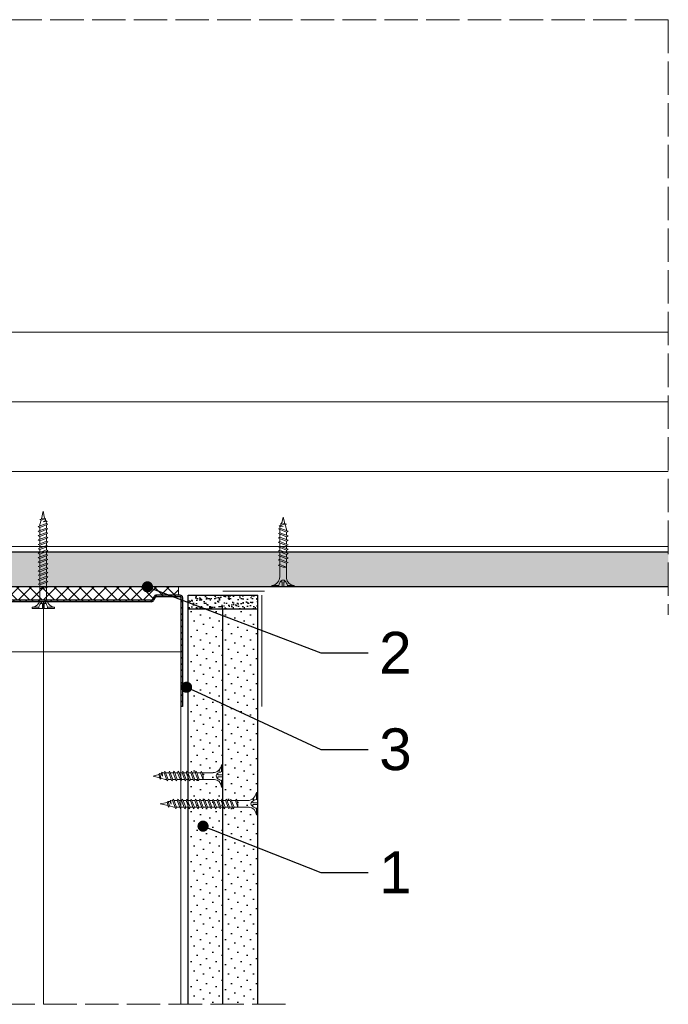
# Model space of a CAD drawing. Header units: millimetres. Extents: x -576 to 2473, y 815 to 2688.
# Tile 10 of 14: x 2179 to 2412, y 1051 to 1405. Entities that reach past the tile are written whole.
import ezdxf
from ezdxf import colors
from ezdxf.entities.mleader import LeaderData, LeaderLine
from ezdxf.math import Vec2, Vec3

# ---------------------------------------------------------------- set-up
doc = ezdxf.new("R2010")
doc.units = ezdxf.units.MM
doc.linetypes.add('ACAD_ISO02W100', pattern=[15, 12, -3])
for name, color, linetype, lineweight in [('_ISOVER WELNA', 7, 'BATTING', 9), ('_RIGIPS AKCESORIA', 7, 'Continuous', 18), ('_RIGIPS G-K', 7, 'Continuous', 25), ('_RIGIPS PROFIL', 7, 'Continuous', 18), ('KRESKOWANIE', 7, 'Continuous', 9), ('OPISY', 7, 'Continuous', 9), ('PRZERYWANA', 7, 'ACAD_ISO02W100', 9)]:
    doc.layers.add(name, color=color, linetype=linetype, lineweight=lineweight)
doc.styles.get("Standard").update_dxf_attribs({"font": 'arial.ttf'})
doc.linetypes.add('BATTING', pattern='A,0.00254,-2.54,[134,ltypeshp.shx,S=2.54,R=0,X=-2.54,Y=0],-5.08,[134,ltypeshp.shx,S=2.54,R=180,X=2.54,Y=0],-2.54', length=10.16254)
pattern_1 = [(225, (-739.7787, 191.772), (1.122532, -3.367596), [0, -3.175])]

# ---------------------------------------------------------------- blocks, each defined once
blk = doc.blocks.new('UW 100 ULTRASTIL')
h = blk.add_hatch()
h.set_pattern_fill('ANSI31', color=256, scale=0.5, style=0)
h.paths.add_polyline_path([(166.82, 2.35), (89.14, 2.35, 0.286951), (88.24, 1.79), (87.91, 1.11, -0.286951), (87.01, 0.55), (78.78, 0.55, -0.414214), (78.53, 0.8), (78.53, 40), (77.98, 40), (77.98, 0.8, 0.414214), (78.78, 0), (87.35, 0, 0.286951), (88.25, 0.56), (88.58, 1.24, -0.286951), (89.48, 1.8), (166.48, 1.8, -0.286951), (167.38, 1.24), (167.71, 0.56, 0.286951), (168.61, 0), (177.18, 0, 0.414214), (177.98, 0.8), (177.98, 40), (177.43, 40), (177.43, 0.8, -0.414214), (177.18, 0.55), (168.95, 0.55, -0.286951), (168.05, 1.11), (167.72, 1.79, 0.286951)])
for p, q in [((77.98, 0.8), (77.98, 40)), ((77.98, 40), (78.53, 40)), ((78.53, 0.8), (78.53, 40)), ((177.43, 0.8), (177.43, 40)), ((177.98, 40), (177.43, 40)), ((177.98, 0.8), (177.98, 40)), ((78.78, 0.55), (87.01, 0.55)), ((78.78, 0), (87.35, 0)), ((87.91, 1.11), (88.24, 1.79)), ((88.25, 0.56), (88.58, 1.24)), ((89.14, 2.35), (166.82, 2.35)), ((89.48, 1.8), (166.48, 1.8)), ((167.71, 0.56), (167.38, 1.24)), ((168.05, 1.11), (167.72, 1.79)), ((168.61, 0), (177.18, 0)), ((168.95, 0.55), (177.18, 0.55))]:
    blk.add_line(p, q)
for centre, radius, start, end in [((78.78, 0.8), 0.8, 180, 270), ((78.78, 0.8), 0.25, 180, 270), ((87.01, 1.55), 1, 270, 334.0435), ((87.35, 1), 1, 270, 334.0435), ((89.14, 1.35), 1, 90, 154.0435), ((89.48, 0.8), 1, 90, 154.0435), ((166.48, 0.8), 1, 25.9565, 90), ((166.82, 1.35), 1, 25.9565, 90), ((168.61, 1), 1, 205.9565, 270), ((168.95, 1.55), 1, 205.9565, 270), ((177.18, 0.8), 0.8, 270, 0), ((177.18, 0.8), 0.25, 270, 0)]:
    blk.add_arc(centre, radius, start, end)
blk = doc.blocks.new('TN 25')
at = {"layer": '_RIGIPS AKCESORIA'}
for p, q in [((0, -0.84), (0, 7.16)), ((0, 7.16), (0.46, 7.16)), ((0.46, 7.16), (0.46, 4.78)), ((0.46, 4.78), (0, 4.78)), ((1.77, 3.5), (1.77, 4.2)), ((3.02, 4.46), (8.47, 4.46)), ((7.12, 4.46), (7.12, 3.18)), ((8.03, 2.01), (7.12, 4.46)), ((8.47, 4.46), (8.79, 5)), ((9.61, 1.51), (8.47, 4.46)), ((8.79, 5), (9.93, 2.01)), ((9, 4.46), (10.1, 4.46)), ((10.1, 4.46), (10.41, 5)), ((11.23, 1.51), (10.1, 4.46)), ((10.41, 5), (11.56, 2.01)), ((10.62, 4.46), (11.67, 4.46)), ((11.67, 4.46), (11.99, 5)), ((12.81, 1.51), (11.67, 4.46)), ((11.99, 5), (13.14, 2.01)), ((12.2, 4.46), (13.21, 4.46)), ((13.21, 4.46), (13.52, 5)), ((14.34, 1.51), (13.21, 4.46)), ((13.52, 5), (14.67, 2.01)), ((13.73, 4.46), (14.8, 4.46)), ((14.8, 4.46), (15.12, 5)), ((15.94, 1.51), (14.8, 4.46)), ((15.12, 5), (16.26, 2.01)), ((15.33, 4.46), (16.42, 4.46)), ((16.42, 4.46), (16.73, 5)), ((17.55, 1.51), (16.42, 4.46)), ((16.73, 5), (17.88, 2.01)), ((16.94, 4.46), (17.99, 4.46)), ((17.99, 4.46), (18.31, 5)), ((19.13, 1.51), (17.99, 4.46)), ((18.31, 5), (19.45, 2.01)), ((18.52, 4.46), (19.68, 4.46)), ((19.68, 4.46), (20, 5)), ((20.82, 1.51), (19.68, 4.46)), ((20, 5), (21.14, 2.01)), ((20.21, 4.46), (20.7, 4.46)), ((20.7, 4.46), (22.28, 3.98)), ((22.28, 3.98), (22.56, 4.37)), ((22.7, 2.36), (22.28, 3.98)), ((22.56, 4.37), (23.03, 2.71)), ((22.71, 3.85), (25, 3.24)), ((0, 3.5), (1.77, 3.5)), ((0, 2.83), (1.77, 2.83)), ((0.46, 1.64), (0, 1.64)), ((0.46, -0.84), (0.46, 1.64)), ((1.77, 2.83), (1.77, 2.18)), ((7.49, 2.01), (3.55, 2.01)), ((7.12, 3.18), (7.65, 1.53)), ((7.65, 1.53), (8.03, 2.01)), ((9.41, 2.01), (8.03, 2.01)), ((9.93, 2.01), (9.61, 1.51)), ((11.04, 2.01), (9.93, 2.01)), ((11.56, 2.01), (11.23, 1.51)), ((12.61, 2.01), (11.56, 2.01)), ((13.14, 2.01), (12.81, 1.51)), ((14.15, 2.01), (13.14, 2.01)), ((14.67, 2.01), (14.34, 1.51)), ((15.74, 2.01), (14.67, 2.01)), ((16.26, 2.01), (15.94, 1.51)), ((17.36, 2.01), (16.26, 2.01)), ((17.88, 2.01), (17.55, 1.51)), ((18.93, 2.01), (17.88, 2.01)), ((19.45, 2.01), (19.13, 1.51)), ((19.45, 2.01), (20.62, 2.01)), ((21.14, 2.01), (20.82, 1.51)), ((21.14, 2.01), (21.81, 2.12)), ((21.85, 1.83), (21.67, 3.28)), ((21.67, 3.28), (22.14, 2.4)), ((22.14, 2.4), (21.85, 1.83)), ((22.7, 2.36), (22.14, 2.4)), ((23.03, 2.71), (22.7, 2.36)), ((25, 3.24), (23.03, 2.71)), ((0, -0.84), (0.46, -0.84))]:
    blk.add_line(p, q, dxfattribs=at)
for centre, major_axis, ratio, start_param, end_param in [((3.09, 7.67), (0.17, 3.2), 0.826134, 1.773653, 3.180586), ((-0.04, 0.9), (0, 3.93), 0.848176, -0.720942, -0.151112), ((1.66, 3.18), (0, 0.895), 0.848176, -1.552777, -0.720942), ((3.37, -1.57), (0.28, 3.57), 0.832181, 0.035984, 1.430787), ((-2.73, 15.91), (0, 14.76), 0.848176, 3.399396, 3.475072), ((0.59, 4.62), (0, 2.81), 0.848176, 3.475072, 3.862535), ((1.66, 3.18), (0, 0.895), 0.848176, 3.862535, 4.730408)]:
    blk.add_ellipse(centre, major_axis=major_axis, ratio=ratio, start_param=start_param, end_param=end_param, dxfattribs=at)
blk = doc.blocks.new('TN 35')
at = {"layer": '_RIGIPS AKCESORIA'}
for p, q in [((0, -0.84), (0, 7.16)), ((0, 7.16), (0.46, 7.16)), ((0.46, 7.16), (0.46, 4.78)), ((0.46, 4.78), (0, 4.78)), ((1.77, 3.5), (1.77, 4.2)), ((3.02, 4.46), (8.47, 4.46)), ((7.12, 4.46), (7.12, 3.18)), ((8.03, 2.01), (7.12, 4.46)), ((8.47, 4.46), (8.79, 5)), ((9.61, 1.51), (8.47, 4.46)), ((8.79, 5), (9.93, 2.01)), ((9, 4.46), (10.1, 4.46)), ((10.1, 4.46), (10.41, 5)), ((11.23, 1.51), (10.1, 4.46)), ((10.41, 5), (11.56, 2.01)), ((10.62, 4.46), (11.67, 4.46)), ((11.67, 4.46), (11.99, 5)), ((12.81, 1.51), (11.67, 4.46)), ((11.99, 5), (13.14, 2.01)), ((12.2, 4.46), (13.21, 4.46)), ((13.21, 4.46), (13.52, 5)), ((14.34, 1.51), (13.21, 4.46)), ((13.52, 5), (14.67, 2.01)), ((13.73, 4.46), (14.8, 4.46)), ((14.8, 4.46), (15.12, 5)), ((15.94, 1.51), (14.8, 4.46)), ((15.12, 5), (16.26, 2.01)), ((15.33, 4.46), (16.42, 4.46)), ((16.42, 4.46), (16.73, 5)), ((17.55, 1.51), (16.42, 4.46)), ((16.73, 5), (17.88, 2.01)), ((16.94, 4.46), (17.99, 4.46)), ((17.99, 4.46), (18.31, 5)), ((19.13, 1.51), (17.99, 4.46)), ((18.31, 5), (19.45, 2.01)), ((18.52, 4.46), (19.57, 4.46)), ((19.57, 4.46), (19.88, 5)), ((20.7, 1.51), (19.57, 4.46)), ((19.88, 5), (21.03, 2.01)), ((20.09, 4.46), (21.14, 4.46)), ((21.14, 4.46), (21.46, 5)), ((22.28, 1.51), (21.14, 4.46)), ((21.46, 5), (22.6, 2.01)), ((21.67, 4.46), (22.72, 4.46)), ((22.72, 4.46), (23.03, 5)), ((23.85, 1.51), (22.72, 4.46)), ((23.03, 5), (24.18, 2.01)), ((23.24, 4.46), (24.29, 4.46)), ((24.29, 4.46), (24.61, 5)), ((25.43, 1.51), (24.29, 4.46)), ((24.61, 5), (25.75, 2.01)), ((24.81, 4.46), (25.87, 4.46)), ((25.87, 4.46), (26.18, 5)), ((27, 1.51), (25.87, 4.46)), ((26.18, 5), (27.33, 2.01)), ((26.39, 4.46), (27.44, 4.46)), ((27.44, 4.46), (27.76, 5)), ((28.58, 1.51), (27.44, 4.46)), ((27.76, 5), (28.9, 2.01)), ((27.96, 4.46), (29.13, 4.46)), ((29.13, 4.46), (29.45, 5)), ((30.27, 1.51), (29.13, 4.46)), ((29.45, 5), (30.59, 2.01)), ((29.65, 4.46), (30.15, 4.46)), ((30.15, 4.46), (31.73, 3.98)), ((31.73, 3.98), (32.01, 4.37)), ((32.15, 2.36), (31.73, 3.98)), ((32.01, 4.37), (32.48, 2.71)), ((32.16, 3.85), (35, 3.24)), ((0, 3.5), (1.77, 3.5)), ((0, 2.83), (1.77, 2.83)), ((0.46, 1.64), (0, 1.64)), ((0.46, -0.84), (0.46, 1.64)), ((1.77, 2.83), (1.77, 2.18)), ((7.49, 2.01), (3.55, 2.01)), ((7.12, 3.18), (7.65, 1.53)), ((7.65, 1.53), (8.03, 2.01)), ((9.41, 2.01), (8.03, 2.01)), ((9.93, 2.01), (9.61, 1.51)), ((11.04, 2.01), (9.93, 2.01)), ((11.56, 2.01), (11.23, 1.51)), ((12.61, 2.01), (11.56, 2.01)), ((13.14, 2.01), (12.81, 1.51)), ((14.15, 2.01), (13.14, 2.01)), ((14.67, 2.01), (14.34, 1.51)), ((15.74, 2.01), (14.67, 2.01)), ((16.26, 2.01), (15.94, 1.51)), ((17.36, 2.01), (16.26, 2.01)), ((17.88, 2.01), (17.55, 1.51)), ((18.93, 2.01), (17.84, 2.01)), ((19.45, 2.01), (19.13, 1.51)), ((20.51, 2.01), (19.41, 2.01)), ((21.03, 2.01), (20.7, 1.51)), ((22.08, 2.01), (20.99, 2.01)), ((22.6, 2.01), (22.28, 1.51)), ((23.66, 2.01), (22.56, 2.01)), ((24.18, 2.01), (23.85, 1.51)), ((25.23, 2.01), (24.14, 2.01)), ((25.75, 2.01), (25.43, 1.51)), ((26.81, 2.01), (25.71, 2.01)), ((27.33, 2.01), (27, 1.51)), ((28.38, 2.01), (27.33, 2.01)), ((28.9, 2.01), (28.58, 1.51)), ((28.9, 2.01), (30.07, 2.01)), ((30.59, 2.01), (30.27, 1.51)), ((30.59, 2.01), (31.26, 2.12)), ((31.3, 1.83), (31.12, 3.28)), ((31.12, 3.28), (31.59, 2.4)), ((31.59, 2.4), (31.3, 1.83)), ((32.15, 2.36), (31.59, 2.4)), ((32.48, 2.71), (32.15, 2.36)), ((35, 3.24), (32.48, 2.71)), ((0, -0.84), (0.46, -0.84))]:
    blk.add_line(p, q, dxfattribs=at)
for centre, major_axis, ratio, start_param, end_param in [((3.09, 7.67), (0.17, 3.2), 0.826134, 1.773653, 3.180586), ((-0.04, 0.9), (0, 3.93), 0.848176, -0.720942, -0.151112), ((1.66, 3.18), (0, 0.895), 0.848176, -1.552777, -0.720942), ((3.37, -1.57), (0.28, 3.57), 0.832181, 0.035984, 1.430787), ((-2.73, 15.91), (0, 14.76), 0.848176, 3.399396, 3.475072), ((0.59, 4.62), (0, 2.81), 0.848176, 3.475072, 3.862535), ((1.66, 3.18), (0, 0.895), 0.848176, 3.862535, 4.730408)]:
    blk.add_ellipse(centre, major_axis=major_axis, ratio=ratio, start_param=start_param, end_param=end_param, dxfattribs=at)
blk = doc.blocks.new('_Dot')
at = {"color": 0, "linetype": 'ByBlock', "lineweight": -2}
blk.add_line((-0.5, 0), (-1, 0), dxfattribs=at)
at = {"color": 0, "linetype": 'ByBlock', "const_width": 0.5}
blk.add_lwpolyline([(-0.25, 0, 1), (0.25, 0, 1)], format="xyb", close=True, dxfattribs=at)

msp = doc.modelspace()

# ---------------------------------------------------------------- hatches: boundary and pattern name
at = {"layer": '_RIGIPS G-K'}
h = msp.add_hatch(dxfattribs=at)
h.set_pattern_fill('AR-SAND', color=256, scale=0.05, angle=180, style=0)
h.set_pattern_definition([(217.5, (4465.7712, 2323.9077), (0.0800016, -2.4470662), [0, -1.9304, 0, -2.159, 0, -2.06375]), (187.5, (4465.7712, 2323.9077), (-2.2476164, -3.5841255), [0, -1.0414, 0, -1.7399, 0, -0.66675]), (147.5, (4467.3333, 2323.9077), (-3.9549619, -0.007186), [0, -0.635, 0, -2.286, 0, -2.9845]), (137.5, (4467.3333, 2323.9077), (-3.8177823, -1.1146466), [0, -0.3175, 0, -1.4986, 0, -1.7145])])
h.paths.add_polyline_path([(2239.5, 1192.84), (2264.5, 1192.84), (2264.5, 1197.84), (2239.5, 1197.84)])
h = msp.add_hatch(dxfattribs=at)
h.set_pattern_fill('DOTS', color=256, scale=2, angle=225, style=0)
h.set_pattern_definition(pattern_1)
h.paths.add_polyline_path([(2239.5, 1050.84), (2252, 1050.84), (2252, 1192.84), (2239.5, 1192.84)])
h = msp.add_hatch(dxfattribs=at)
h.set_pattern_fill('DOTS', color=256, scale=2, angle=225, style=0)
h.set_pattern_definition(pattern_1)
h.paths.add_polyline_path([(2252, 1050.84), (2264.5, 1050.84), (2264.5, 1192.84), (2252, 1192.84)])
at = {"layer": 'KRESKOWANIE'}
h = msp.add_hatch(dxfattribs=at)
h.set_pattern_fill('DOTS', color=256, scale=2, angle=225, style=0)
h.set_pattern_definition([(225, (1643.8496, -541.0798), (1.122532, -3.367596), [0, -3.175])])
h.paths.add_polyline_path([(2137.5, 1200.84), (2137.5, 1213.34), (1963, 1213.34), (1963, 1200.84)])
h.paths.add_polyline_path([(2142.5, 1213.34), (2142.5, 1200.84), (2412, 1200.84), (2412, 1213.34)])
h = msp.add_hatch(dxfattribs=at)
h.set_pattern_fill('ANSI37', color=256, angle=270, style=0)
h.set_pattern_definition([(315, (4138.2712, 2634.9687), (2.245064, 2.245064), []), (45, (4138.2712, 2634.9687), (-2.245064, 2.245064), [])])
h.paths.add_polyline_path([(2147.77, 1197.28), (2148.1, 1196.6, 0.286951), (2149, 1196.04), (2225.99, 1196.04, 0.286951), (2226.89, 1196.6), (2227.22, 1197.28, -0.286951), (2228.12, 1197.84), (2236.1, 1197.84), (2236.1, 1200.84), (2138.9, 1200.84), (2138.9, 1197.84), (2146.87, 1197.84, -0.286951)])

# ---------------------------------------------------------------- linework, layer by layer
at = {"layer": '_ISOVER WELNA', "ltscale": 2.4}
msp.add_line((1963, 1267.34), (2412, 1267.34), dxfattribs=at)
at = {"layer": '_ISOVER WELNA', "ltscale": 4.8}
msp.add_line((2187.5, 1050.84), (2187.5, 1195.49), dxfattribs=at)
at = {"layer": '_RIGIPS AKCESORIA'}
for p, q in [((2252, 1199.34), (2267, 1199.34)), ((2266, 1197.84), (2266, 1157.84))]:
    msp.add_line(p, q, dxfattribs=at)
at = {"layer": '_RIGIPS G-K'}
for p, q in [((2412, 1213.34), (2142.5, 1213.34)), ((2412, 1200.84), (1963, 1200.84)), ((2239.5, 1050.84), (2239.5, 1197.84)), ((2239.5, 1197.84), (2264.5, 1197.84)), ((2264.5, 1050.84), (2264.5, 1197.84)), ((2264.5, 1192.84), (2239.5, 1192.84)), ((2252, 1050.84), (2252, 1192.84))]:
    msp.add_line(p, q, dxfattribs=at)
at = {"layer": '_RIGIPS PROFIL'}
for p, q in [((1963, 1292.34), (2412, 1292.34)), ((1963, 1242.34), (2412, 1242.34)), ((1963, 1215.34), (2412, 1215.34))]:
    msp.add_line(p, q, dxfattribs=at)
at = {"layer": '_RIGIPS PROFIL', "lineweight": 9}
for p in [(2138.1, 1177.44), (2236.9, 1050.84)]:
    msp.add_line(p, (2236.9, 1177.44), dxfattribs=at)
at = {"layer": 'KRESKOWANIE'}
msp.add_line((2236.1, 1197.84), (2236.1, 1200.84), dxfattribs=at)
at = {"layer": 'PRZERYWANA'}
for p, q in [((2412, 1404.63), (1963, 1404.63)), ((2412, 1404.63), (2412, 1190.84)), ((2274.5, 1050.84), (2100.5, 1050.84))]:
    msp.add_line(p, q, dxfattribs=at)

# ---------------------------------------------------------------- block references
for name, p, rotation in [('TN 35', (2190.66, 1193.07), 90), ('UW 100 ULTRASTIL', (2315.48, 1197.84), 180)]:
    msp.add_blockref(name, p, dxfattribs=dict(rotation=rotation))
at = {"layer": '_RIGIPS AKCESORIA', "xscale": -1, "rotation": 270}
msp.add_blockref('TN 25', (2270.42, 1200.84), dxfattribs=at)
at = {"layer": '_RIGIPS AKCESORIA', "rotation": 180}
for name, p in [('TN 25', (2252, 1136.08)), ('TN 35', (2264.5, 1126.08))]:
    msp.add_blockref(name, p, dxfattribs=at)

# ---------------------------------------------------------------- leaders
at = {"layer": 'OPISY'}
ml = msp.add_multileader_mtext('Standard', dxfattribs=at)
ml.set_content('2', color=256)
ml.set_leader_properties()
ml.set_arrow_properties(name='DOT')
ml.build(insert=Vec2(0, 0))
ml.multileader.update_dxf_attribs({"dogleg_length": 17})
ctx = ml.context
ctx.base_point, ctx.char_height, ctx.landing_gap_size, ctx.plane_origin = Vec3(2304.15, 1177.17), 15, 4, Vec3(2224.9, 1200.84)
notes = []
notes.append((ctx, [(0, (1, 1, 0), (2287.15, 1177.17), (1, 0), 17, [(0, [(2224.9, 1200.84)], 0, [])])]))
ctx.mtext.insert, ctx.mtext.flow_direction = Vec3(2308.15, 1184.67), 5
ml = msp.add_multileader_mtext('Standard', dxfattribs=at)
ml.set_content('3', color=256)
ml.set_leader_properties()
ml.set_arrow_properties(name='DOT')
ml.build(insert=Vec2(0, 0))
ml.multileader.update_dxf_attribs({"dogleg_length": 17})
ctx = ml.context
ctx.base_point, ctx.char_height, ctx.landing_gap_size, ctx.plane_origin = Vec3(2304.15, 1142.35), 15, 4, Vec3(2238.96, 1164.76)
notes.append((ctx, [(0, (1, 1, 0), (2287.15, 1142.35), (1, 0), 17, [(0, [(2238.96, 1164.76)], 0, [])])]))
ctx.mtext.insert, ctx.mtext.flow_direction = Vec3(2308.15, 1149.99), 5
ml = msp.add_multileader_mtext('Standard', dxfattribs=at)
ml.set_content('1', color=256)
ml.set_leader_properties()
ml.set_arrow_properties(name='DOT')
ml.build(insert=Vec2(0, 0))
ml.multileader.update_dxf_attribs({"dogleg_length": 17})
ctx = ml.context
ctx.base_point, ctx.char_height, ctx.landing_gap_size, ctx.plane_origin = Vec3(2304.15, 1098.25), 15, 4, Vec3(2244.87, 1114.85)
notes.append((ctx, [(0, (1, 1, 0), (2287.15, 1098.25), (1, 0), 17, [(0, [(2244.87, 1114.85)], 0, [])])]))
ctx.mtext.insert, ctx.mtext.flow_direction = Vec3(2308.15, 1105.75), 5
for ctx, leaders in notes:
    for number, flags, end, landing, length, lines in leaders:
        leader = LeaderData()
        leader.index, (leader.has_last_leader_line, leader.has_dogleg_vector, leader.attachment_direction) = number, flags
        leader.last_leader_point, leader.dogleg_vector, leader.dogleg_length = Vec3(end), Vec3(landing), length
        for number, points, colour, breaks in lines:
            line = LeaderLine()
            line.index, line.vertices, line.color, line.breaks = number, Vec3.list(points), colors.encode_raw_color(colour), breaks
            leader.lines.append(line)
        ctx.leaders.append(leader)

doc.saveas('drawing.dxf')
